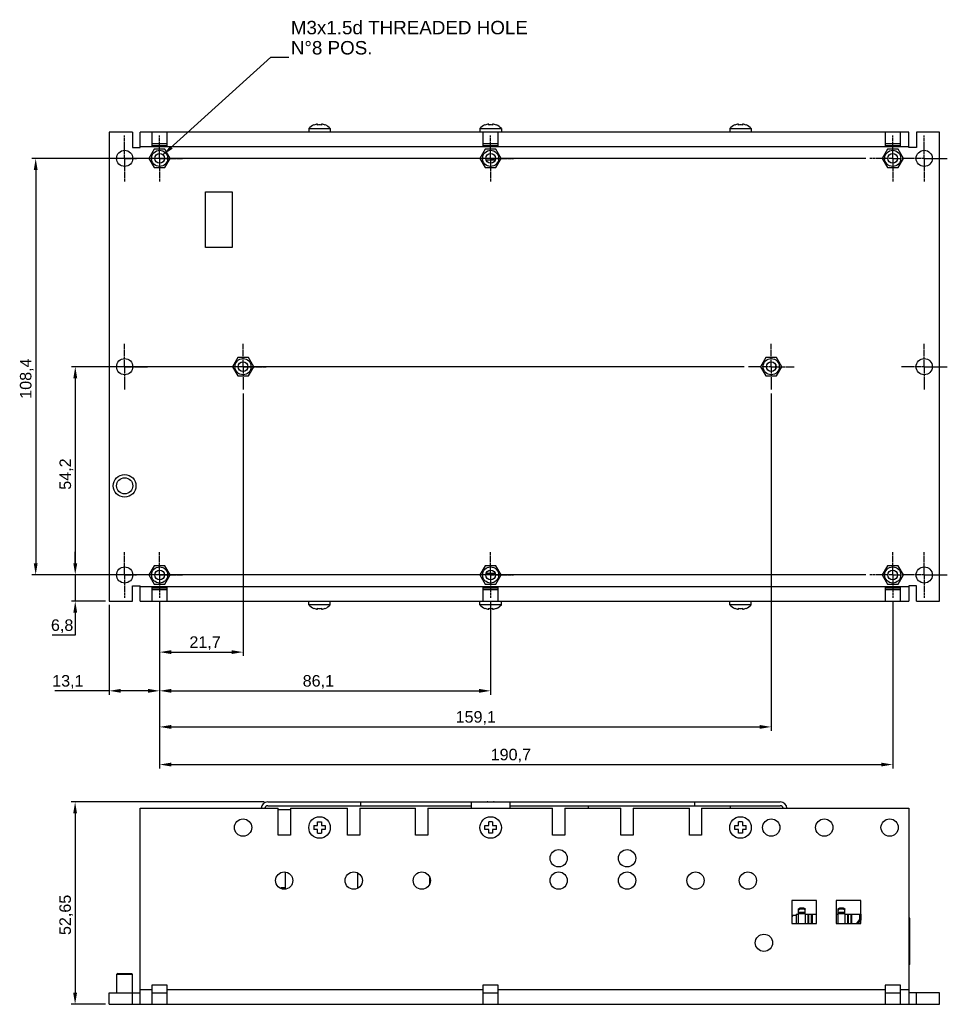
# Model space of a CAD drawing. Header units: millimetres. Extents: x 5 to 490, y 60 to 317.
# Tile 1 of 7: x 5 to 246, y 60 to 317. Entities that reach past the tile are written whole.
import ezdxf

# ---------------------------------------------------------------- set-up
doc = ezdxf.new("R2010")
doc.units = ezdxf.units.MM
doc.linetypes.add('CENTER', pattern=[0.6, 0.375, -0.075, 0.075, -0.075])
doc.layers.add('DEFAULT_1', color=3, linetype='CENTER')
doc.styles.get("Standard").update_dxf_attribs({"font": 'arial.ttf', "height": 3})
doc.dimstyles.new('ISO-25', dxfattribs={"dimtxt": 3, "dimasz": 3, "dimexe": 1, "dimexo": 1, "dimgap": 0.5, "dimtad": 1, "dimtoh": 1, "dimtxsty": 'Standard', "dimcen": 3, "dimclrd": 2, "dimclre": 2, "dimclrt": 2, "dimadec": 0, "dimazin": 0, "dimtfac": 1, "dimtmove": 0, "dimatfit": 3, "dimfxl": 0, "dimarcsym": 0})

# ---------------------------------------------------------------- blocks, each defined once
blk = doc.blocks.new('*D49')
at = {"color": 2, "linetype": 'Continuous', "lineweight": -2}
for p, q in [((27.91, 164.42), (27.91, 141.07)), ((41.01, 165.22), (41.01, 141.07)), ((27.91, 142.07), (13.79, 142.07)), ((38.01, 142.07), (30.91, 142.07))]:
    blk.add_line(p, q, dxfattribs=at)
at = {"color": 2, "linetype": 'Continuous'}
for points in [[(30.91, 142.57), (30.91, 141.57), (27.91, 142.07)], [(38.01, 142.57), (38.01, 141.57), (41.01, 142.07)]]:
    blk.add_solid(points, dxfattribs=at)
at = {"layer": 'Defpoints', "color": 0, "linetype": 'Continuous'}
for p in [(27.91, 165.42), (41.01, 166.22), (41.01, 142.07)]:
    blk.add_point(p, dxfattribs=at)
at = {"color": 2, "linetype": 'Continuous', "insert": (21.22, 146.17), "char_height": 3, "attachment_point": 3}
blk.add_mtext('13,1', dxfattribs=at)
blk = doc.blocks.new('*D50')
at = {"color": 2, "linetype": 'Continuous', "lineweight": -2}
for p, q in [((41.01, 165.22), (41.01, 141.07)), ((127.11, 165.22), (127.11, 141.07)), ((44.01, 142.07), (124.11, 142.07))]:
    blk.add_line(p, q, dxfattribs=at)
at = {"color": 2, "linetype": 'Continuous'}
for points in [[(44.01, 142.57), (44.01, 141.57), (41.01, 142.07)], [(124.11, 142.57), (124.11, 141.57), (127.11, 142.07)]]:
    blk.add_solid(points, dxfattribs=at)
at = {"layer": 'Defpoints', "color": 0, "linetype": 'Continuous'}
for p in [(41.01, 166.22), (127.11, 166.22), (127.11, 142.07)]:
    blk.add_point(p, dxfattribs=at)
at = {"color": 2, "linetype": 'Continuous', "insert": (82.3, 146.17), "char_height": 3, "attachment_point": 2}
blk.add_mtext('86,1', dxfattribs=at)
blk = doc.blocks.new('*D51')
at = {"color": 2, "linetype": 'Continuous', "lineweight": -2}
for p, q in [((62.71, 219.42), (62.71, 151.14)), ((41.01, 165.22), (41.01, 151.14)), ((44.01, 152.14), (59.71, 152.14))]:
    blk.add_line(p, q, dxfattribs=at)
at = {"color": 2, "linetype": 'Continuous'}
for points in [[(44.01, 152.64), (44.01, 151.64), (41.01, 152.14)], [(59.71, 152.64), (59.71, 151.64), (62.71, 152.14)]]:
    blk.add_solid(points, dxfattribs=at)
at = {"layer": 'Defpoints', "color": 0, "linetype": 'Continuous'}
for p in [(62.71, 220.42), (41.01, 166.22), (62.71, 152.14)]:
    blk.add_point(p, dxfattribs=at)
at = {"color": 2, "linetype": 'Continuous', "insert": (52.83, 156.25), "char_height": 3, "attachment_point": 2}
blk.add_mtext('21,7', dxfattribs=at)
blk = doc.blocks.new('*D52')
at = {"color": 2, "linetype": 'Continuous', "lineweight": -2}
for p, q in [((200.11, 219.42), (200.11, 131.68)), ((41.01, 165.22), (41.01, 131.68)), ((44.01, 132.68), (197.11, 132.68))]:
    blk.add_line(p, q, dxfattribs=at)
at = {"color": 2, "linetype": 'Continuous'}
for points in [[(44.01, 133.18), (44.01, 132.18), (41.01, 132.68)], [(197.11, 133.18), (197.11, 132.18), (200.11, 132.68)]]:
    blk.add_solid(points, dxfattribs=at)
at = {"layer": 'Defpoints', "color": 0, "linetype": 'Continuous'}
for p in [(200.11, 220.42), (41.01, 166.22), (200.11, 132.68)]:
    blk.add_point(p, dxfattribs=at)
at = {"color": 2, "linetype": 'Continuous', "insert": (123.25, 136.79), "char_height": 3, "attachment_point": 2}
blk.add_mtext('159,1', dxfattribs=at)
blk = doc.blocks.new('*D53')
at = {"color": 2, "linetype": 'Continuous', "lineweight": -2}
for p, q in [((41.01, 165.22), (41.01, 121.89)), ((231.71, 165.22), (231.71, 121.89)), ((44.01, 122.89), (228.71, 122.89))]:
    blk.add_line(p, q, dxfattribs=at)
at = {"color": 2, "linetype": 'Continuous'}
for points in [[(44.01, 123.39), (44.01, 122.39), (41.01, 122.89)], [(228.71, 123.39), (228.71, 122.39), (231.71, 122.89)]]:
    blk.add_solid(points, dxfattribs=at)
at = {"layer": 'Defpoints', "color": 0, "linetype": 'Continuous'}
for p in [(41.01, 166.22), (231.71, 166.22), (231.71, 122.89)]:
    blk.add_point(p, dxfattribs=at)
at = {"color": 2, "linetype": 'Continuous', "insert": (132.37, 126.99), "char_height": 3, "attachment_point": 2}
blk.add_mtext('190,7', dxfattribs=at)
blk = doc.blocks.new('*D54')
at = {"color": 2, "linetype": 'Continuous', "lineweight": -2}
for p, q in [((19.06, 175.22), (19.06, 178.22)), ((224.71, 172.22), (18.06, 172.22)), ((19.06, 172.22), (19.06, 165.42)), ((26.91, 165.42), (18.06, 165.42)), ((19.06, 162.42), (19.06, 156.56)), ((19.06, 156.56), (13.08, 156.56))]:
    blk.add_line(p, q, dxfattribs=at)
at = {"color": 2, "linetype": 'Continuous'}
for points in [[(18.56, 175.22), (19.56, 175.22), (19.06, 172.22)], [(18.56, 162.42), (19.56, 162.42), (19.06, 165.42)]]:
    blk.add_solid(points, dxfattribs=at)
at = {"layer": 'Defpoints', "color": 0, "linetype": 'Continuous'}
for p in [(19.06, 172.22), (225.71, 172.22), (27.91, 165.42)]:
    blk.add_point(p, dxfattribs=at)
at = {"color": 2, "linetype": 'Continuous', "insert": (18.56, 160.67), "char_height": 3, "attachment_point": 3}
blk.add_mtext('6,8', dxfattribs=at)
blk = doc.blocks.new('*D55')
at = {"color": 2, "linetype": 'Continuous', "lineweight": -2}
for p, q in [((193.11, 226.42), (18.06, 226.42)), ((19.06, 223.42), (19.06, 175.22)), ((24.91, 172.22), (18.06, 172.22))]:
    blk.add_line(p, q, dxfattribs=at)
at = {"color": 2, "linetype": 'Continuous'}
for points in [[(18.56, 223.42), (19.56, 223.42), (19.06, 226.42)], [(18.56, 175.22), (19.56, 175.22), (19.06, 172.22)]]:
    blk.add_solid(points, dxfattribs=at)
at = {"layer": 'Defpoints', "color": 0, "linetype": 'Continuous'}
for p in [(194.11, 226.42), (19.06, 172.22), (25.91, 172.22)]:
    blk.add_point(p, dxfattribs=at)
at = {"color": 2, "linetype": 'Continuous', "insert": (14.96, 198.47), "char_height": 3, "attachment_point": 2, "rotation": 90}
blk.add_mtext('54,2', dxfattribs=at)
blk = doc.blocks.new('*D56')
at = {"color": 2, "linetype": 'Continuous', "lineweight": -2}
for p, q in [((224.71, 280.62), (7.77, 280.62)), ((8.77, 277.62), (8.77, 175.22)), ((24.91, 172.22), (7.77, 172.22))]:
    blk.add_line(p, q, dxfattribs=at)
at = {"color": 2, "linetype": 'Continuous'}
for points in [[(8.27, 277.62), (9.27, 277.62), (8.77, 280.62)], [(8.27, 175.22), (9.27, 175.22), (8.77, 172.22)]]:
    blk.add_solid(points, dxfattribs=at)
at = {"layer": 'Defpoints', "color": 0, "linetype": 'Continuous'}
for p in [(225.71, 280.62), (8.77, 172.22), (25.91, 172.22)]:
    blk.add_point(p, dxfattribs=at)
at = {"color": 2, "linetype": 'Continuous', "insert": (4.66, 223.31), "char_height": 3, "attachment_point": 2, "rotation": 90}
blk.add_mtext('108,4', dxfattribs=at)
blk = doc.blocks.new('*D57')
at = {"color": 2, "linetype": 'Continuous', "lineweight": -2}
for p, q in [((68.16, 113.15), (18.02, 113.15)), ((19.02, 110.15), (19.02, 63.5)), ((26.91, 60.5), (18.02, 60.5))]:
    blk.add_line(p, q, dxfattribs=at)
at = {"color": 2, "linetype": 'Continuous'}
for points in [[(18.52, 110.15), (19.52, 110.15), (19.02, 113.15)], [(18.52, 63.5), (19.52, 63.5), (19.02, 60.5)]]:
    blk.add_solid(points, dxfattribs=at)
at = {"layer": 'Defpoints', "color": 0, "linetype": 'Continuous'}
for p in [(69.16, 113.15), (19.02, 60.5), (27.91, 60.5)]:
    blk.add_point(p, dxfattribs=at)
at = {"color": 2, "linetype": 'Continuous', "insert": (14.92, 83.76), "char_height": 3, "attachment_point": 2, "rotation": 90}
blk.add_mtext('52,65', dxfattribs=at)

msp = doc.modelspace()

# ---------------------------------------------------------------- linework, layer by layer
at = {"color": 7, "linetype": 'Continuous'}
for p, q in [((82.111, 289.281), (82.111, 289.554)), ((83.111, 289.554), (83.111, 289.281)), ((126.611, 289.281), (126.611, 289.554)), ((127.611, 289.554), (127.611, 289.281)), ((191.611, 289.281), (191.611, 289.554)), ((192.611, 289.554), (192.611, 289.281)), ((27.911, 287.42), (27.911, 165.42)), ((33.911, 287.42), (27.911, 287.42)), ((33.911, 287.42), (33.911, 283.42)), ((35.911, 283.42), (35.911, 287.42)), ((235.911, 287.42), (35.911, 287.42)), ((39.011, 287.42), (39.011, 283.67)), ((43.011, 283.67), (43.011, 287.42)), ((79.811, 288.42), (79.811, 287.42)), ((79.811, 288.42), (85.411, 288.42)), ((81.111, 289.317), (81.111, 289.281)), ((84.111, 289.317), (84.111, 289.281)), ((85.411, 288.42), (85.411, 287.42)), ((124.311, 288.42), (124.311, 287.42)), ((124.311, 288.42), (129.911, 288.42)), ((125.111, 287.42), (125.111, 283.67)), ((125.611, 289.281), (125.611, 289.317)), ((128.611, 289.281), (128.611, 289.317)), ((129.111, 283.67), (129.111, 287.42)), ((129.911, 288.42), (129.911, 287.42)), ((189.311, 288.42), (189.311, 287.42)), ((189.311, 288.42), (194.911, 288.42)), ((190.611, 289.281), (190.611, 289.317)), ((193.611, 289.281), (193.611, 289.317)), ((194.911, 288.42), (194.911, 287.42)), ((229.711, 287.42), (229.711, 283.67)), ((233.711, 283.67), (233.711, 287.42)), ((235.911, 283.42), (235.911, 287.42)), ((243.911, 287.42), (237.911, 287.42)), ((237.911, 287.42), (237.911, 283.42)), ((243.911, 165.42), (243.911, 287.42)), ((43.011, 284.42), (39.011, 284.42)), ((129.111, 284.42), (125.111, 284.42)), ((233.711, 284.42), (229.711, 284.42)), ((33.911, 283.42), (35.911, 283.42)), ((39.626, 283.02), (38.24, 280.62)), ((43.011, 283.922), (39.011, 283.922)), ((39.011, 283.67), (43.011, 283.67)), ((42.397, 283.02), (39.626, 283.02)), ((43.783, 280.62), (42.397, 283.02)), ((125.726, 283.02), (124.34, 280.62)), ((129.111, 283.922), (125.111, 283.922)), ((125.111, 283.67), (129.111, 283.67)), ((128.497, 283.02), (125.726, 283.02)), ((129.883, 280.62), (128.497, 283.02)), ((230.326, 283.02), (228.94, 280.62)), ((233.711, 283.922), (229.711, 283.922)), ((229.711, 283.67), (233.711, 283.67)), ((233.097, 283.02), (230.326, 283.02)), ((234.483, 280.62), (233.097, 283.02)), ((237.911, 283.42), (235.911, 283.42)), ((38.24, 280.62), (39.626, 278.22)), ((42.397, 278.22), (43.783, 280.62)), ((124.34, 280.62), (125.726, 278.22)), ((128.257, 280.12), (125.966, 280.12)), ((128.497, 278.22), (129.883, 280.62)), ((228.94, 280.62), (230.326, 278.22)), ((233.097, 278.22), (234.483, 280.62)), ((39.626, 278.22), (42.397, 278.22)), ((125.726, 278.22), (128.497, 278.22)), ((230.326, 278.22), (233.097, 278.22)), ((52.911, 257.42), (52.911, 271.92)), ((52.911, 271.92), (59.911, 271.92)), ((59.911, 271.92), (59.911, 257.42)), ((59.911, 257.42), (52.911, 257.42)), ((61.326, 228.82), (59.94, 226.42)), ((64.097, 228.82), (61.326, 228.82)), ((65.483, 226.42), (64.097, 228.82)), ((198.726, 228.82), (197.34, 226.42)), ((201.497, 228.82), (198.726, 228.82)), ((202.883, 226.42), (201.497, 228.82)), ((59.94, 226.42), (61.326, 224.02)), ((64.097, 224.02), (65.483, 226.42)), ((197.34, 226.42), (198.726, 224.02)), ((201.312, 226.073), (201.312, 226.765)), ((201.497, 224.02), (202.883, 226.42)), ((61.326, 224.02), (64.097, 224.02)), ((198.726, 224.02), (201.497, 224.02)), ((39.626, 174.62), (38.24, 172.22)), ((42.397, 174.62), (39.626, 174.62)), ((43.783, 172.22), (42.397, 174.62)), ((125.726, 174.62), (124.34, 172.22)), ((128.497, 174.62), (125.726, 174.62)), ((129.883, 172.22), (128.497, 174.62)), ((230.326, 174.62), (228.94, 172.22)), ((233.097, 174.62), (230.326, 174.62)), ((234.483, 172.22), (233.097, 174.62)), ((38.24, 172.22), (39.626, 169.82)), ((42.397, 169.82), (43.783, 172.22)), ((124.34, 172.22), (125.726, 169.82)), ((125.966, 172.72), (128.257, 172.72)), ((128.497, 169.82), (129.883, 172.22)), ((228.94, 172.22), (230.326, 169.82)), ((233.097, 169.82), (234.483, 172.22)), ((33.911, 165.42), (33.911, 169.42)), ((33.911, 169.42), (35.911, 169.42)), ((35.911, 165.42), (35.911, 169.42)), ((39.011, 169.17), (39.011, 165.42)), ((43.011, 169.17), (39.011, 169.17)), ((39.626, 169.82), (42.397, 169.82)), ((43.011, 165.42), (43.011, 169.17)), ((129.111, 169.17), (125.111, 169.17)), ((125.111, 169.17), (125.111, 165.42)), ((125.726, 169.82), (128.497, 169.82)), ((129.111, 165.42), (129.111, 169.17)), ((233.711, 169.17), (229.711, 169.17)), ((229.711, 169.17), (229.711, 165.42)), ((230.326, 169.82), (233.097, 169.82)), ((233.711, 165.42), (233.711, 169.17)), ((237.911, 169.42), (235.911, 169.42)), ((235.911, 169.42), (235.911, 165.42)), ((237.911, 165.42), (237.911, 169.42)), ((39.011, 168.859), (43.011, 168.859)), ((39.011, 168.42), (43.011, 168.42)), ((125.111, 168.86), (129.111, 168.86)), ((125.111, 168.42), (129.111, 168.42)), ((229.711, 168.86), (233.711, 168.86)), ((229.711, 168.42), (233.711, 168.42)), ((27.911, 165.42), (33.911, 165.42)), ((35.911, 165.42), (235.911, 165.42)), ((79.811, 164.42), (79.811, 165.42)), ((85.411, 164.42), (79.811, 164.42)), ((85.411, 164.42), (85.411, 165.42)), ((124.311, 164.42), (124.311, 165.42)), ((129.911, 164.42), (124.311, 164.42)), ((129.911, 164.42), (129.911, 165.42)), ((189.311, 164.42), (189.311, 165.42)), ((194.911, 164.42), (189.311, 164.42)), ((194.911, 164.42), (194.911, 165.42)), ((237.911, 165.42), (243.911, 165.42)), ((81.111, 163.522), (81.111, 163.558)), ((82.111, 163.285), (82.111, 163.558)), ((83.111, 163.558), (83.111, 163.285)), ((84.111, 163.522), (84.111, 163.558)), ((125.611, 163.522), (125.611, 163.558)), ((126.611, 163.285), (126.611, 163.558)), ((127.611, 163.558), (127.611, 163.285)), ((128.611, 163.522), (128.611, 163.558)), ((190.611, 163.522), (190.611, 163.558)), ((191.611, 163.285), (191.611, 163.558)), ((192.611, 163.558), (192.611, 163.285)), ((193.611, 163.522), (193.611, 163.558)), ((69.161, 113.151), (202.461, 113.151)), ((93.311, 112.151), (93.311, 113.151)), ((122.111, 111.498), (122.111, 113.151)), ((132.111, 113.151), (132.111, 111.498)), ((180.211, 112.151), (180.211, 113.151)), ((35.911, 60.498), (35.911, 111.498)), ((35.911, 111.498), (71.811, 111.498)), ((69.161, 112.151), (122.101, 112.151)), ((71.811, 104.498), (71.811, 111.498)), ((75.011, 111.098), (71.811, 111.098)), ((75.011, 111.498), (75.011, 104.498)), ((75.011, 111.498), (89.911, 111.498)), ((89.911, 104.498), (89.911, 111.498)), ((93.111, 111.498), (93.111, 104.498)), ((93.111, 111.498), (107.611, 111.498)), ((107.611, 104.498), (107.611, 111.498)), ((110.811, 111.498), (110.811, 104.498)), ((110.811, 111.498), (143.211, 111.498)), ((132.121, 112.151), (202.461, 112.151)), ((143.211, 104.498), (143.211, 111.498)), ((146.411, 111.498), (146.411, 104.498)), ((146.411, 111.498), (161.011, 111.498)), ((152.562, 111.498), (152.562, 112.151)), ((161.011, 104.498), (161.011, 111.498)), ((164.211, 111.498), (164.211, 104.498)), ((164.211, 111.498), (178.811, 111.498)), ((178.811, 104.498), (178.811, 111.498)), ((182.011, 111.498), (235.911, 111.498)), ((182.011, 111.498), (182.011, 104.498)), ((189.544, 111.498), (189.544, 112.151)), ((235.911, 111.498), (235.911, 60.498)), ((82.111, 106.998), (82.111, 107.998)), ((82.111, 107.998), (83.111, 107.998)), ((83.111, 107.998), (83.111, 106.998)), ((126.611, 106.998), (126.611, 107.998)), ((127.611, 107.998), (126.611, 107.998)), ((127.611, 107.998), (127.611, 106.998)), ((192.611, 107.998), (191.611, 107.998)), ((191.611, 106.998), (191.611, 107.998)), ((192.611, 107.998), (192.611, 106.998)), ((81.111, 106.998), (81.111, 105.998)), ((81.111, 106.998), (82.111, 106.998)), ((82.111, 105.998), (81.111, 105.998)), ((82.111, 104.998), (82.111, 105.998)), ((83.111, 106.998), (84.111, 106.998)), ((83.111, 105.998), (83.111, 104.998)), ((84.111, 105.998), (83.111, 105.998)), ((84.111, 106.998), (84.111, 105.998)), ((125.611, 105.998), (125.611, 106.998)), ((125.611, 106.998), (126.611, 106.998)), ((126.611, 105.998), (125.611, 105.998)), ((126.611, 104.998), (126.611, 105.998)), ((127.611, 106.998), (128.611, 106.998)), ((127.611, 105.998), (127.611, 104.998)), ((128.611, 105.998), (127.611, 105.998)), ((128.611, 105.998), (128.611, 106.998)), ((190.611, 106.998), (191.611, 106.998)), ((190.611, 105.998), (190.611, 106.998)), ((191.611, 105.998), (190.611, 105.998)), ((191.611, 104.998), (191.611, 105.998)), ((192.611, 106.998), (193.611, 106.998)), ((193.611, 105.998), (192.611, 105.998)), ((192.611, 105.998), (192.611, 104.998)), ((193.611, 105.998), (193.611, 106.998)), ((202.211, 107.297), (202.211, 107.098)), ((202.211, 107.098), (202.276, 107.098)), ((75.011, 104.498), (71.811, 104.498)), ((82.111, 104.998), (83.111, 104.998)), ((93.111, 104.498), (89.911, 104.498)), ((110.811, 104.498), (107.611, 104.498)), ((127.611, 104.998), (126.611, 104.998)), ((146.411, 104.498), (143.211, 104.498)), ((164.211, 104.498), (161.011, 104.498)), ((182.011, 104.498), (178.811, 104.498)), ((192.611, 104.998), (191.611, 104.998)), ((73.794, 90.484), (73.794, 94.911)), ((92.544, 90.703), (92.544, 94.692)), ((92.59, 90.727), (92.59, 94.669)), ((111.34, 91.975), (111.34, 93.422)), ((72.591, 90.606), (72.591, 90.898)), ((72.591, 90.898), (73.794, 90.898)), ((211.911, 87.498), (205.511, 87.498)), ((205.511, 87.498), (205.511, 81.498)), ((211.911, 81.498), (211.911, 87.498)), ((223.411, 87.498), (217.011, 87.498)), ((217.011, 87.498), (217.011, 81.498)), ((223.411, 81.498), (223.411, 87.498)), ((207.197, 83.979), (207.197, 85.233)), ((208.594, 85.503), (207.578, 85.503)), ((208.594, 85.215), (207.578, 85.215)), ((208.975, 83.979), (208.975, 85.233)), ((217.484, 83.979), (217.484, 85.233)), ((218.881, 85.503), (217.865, 85.503)), ((218.881, 85.215), (217.865, 85.215)), ((219.262, 83.979), (219.262, 85.233)), ((205.691, 83.598), (205.511, 83.105)), ((206.562, 83.598), (205.691, 83.598)), ((206.562, 83.979), (207.197, 83.979)), ((206.562, 83.979), (206.562, 81.498)), ((207.223, 83.979), (207.197, 83.979)), ((208.975, 83.979), (211.911, 83.979)), ((209.636, 83.979), (209.636, 81.498)), ((217.011, 83.979), (217.484, 83.979)), ((217.51, 83.979), (217.484, 83.979)), ((219.262, 83.979), (223.377, 83.979)), ((219.923, 83.979), (219.923, 81.498)), ((222.336, 81.498), (223.065, 82.455)), ((223.377, 82.455), (222.649, 81.498)), ((223.065, 83.979), (223.065, 82.455)), ((223.377, 82.455), (223.065, 82.455)), ((223.377, 83.979), (223.377, 82.455)), ((236.128, 82.898), (235.911, 82.898)), ((236.128, 70.898), (236.128, 82.898)), ((205.511, 81.498), (211.911, 81.498)), ((217.011, 81.498), (223.411, 81.498)), ((236.128, 70.898), (235.911, 70.898)), ((30.111, 68.498), (29.911, 68.298)), ((29.911, 63.498), (29.911, 68.298)), ((29.911, 68.298), (33.911, 68.298)), ((30.111, 68.498), (33.711, 68.498)), ((33.711, 68.498), (33.911, 68.298)), ((33.911, 60.498), (33.911, 68.298)), ((39.011, 65.498), (39.011, 60.498)), ((43.011, 65.498), (39.011, 65.498)), ((43.011, 60.498), (43.011, 65.498)), ((129.111, 65.498), (125.111, 65.498)), ((125.111, 65.498), (125.111, 60.498)), ((129.111, 60.498), (129.111, 65.498)), ((233.711, 65.498), (229.711, 65.498)), ((229.711, 65.498), (229.711, 60.498)), ((233.711, 60.498), (233.711, 65.498)), ((27.911, 60.498), (27.911, 63.498)), ((27.911, 63.498), (35.911, 63.498)), ((39.011, 63.498), (43.011, 63.498)), ((125.111, 63.498), (129.111, 63.498)), ((229.711, 63.498), (233.711, 63.498)), ((243.911, 63.498), (235.911, 63.498)), ((237.911, 60.498), (237.911, 63.498)), ((243.911, 60.498), (243.911, 63.498)), ((27.911, 60.498), (243.911, 60.498))]:
    msp.add_line(p, q, dxfattribs=at)
at = {"color": 9, "linetype": 'Continuous'}
for p, q in [((35.911, 283.67), (39.011, 283.67)), ((43.011, 283.67), (125.111, 283.67)), ((129.111, 283.67), (229.711, 283.67)), ((233.711, 283.67), (235.911, 283.67)), ((39.011, 169.17), (35.911, 169.17)), ((125.111, 169.17), (43.011, 169.17)), ((229.711, 169.17), (129.111, 169.17)), ((235.911, 169.17), (233.711, 169.17)), ((207.578, 85.215), (207.578, 85.503)), ((208.594, 85.503), (208.594, 85.215)), ((217.865, 85.215), (217.865, 85.503)), ((218.881, 85.503), (218.881, 85.215)), ((208.975, 84.352), (207.197, 84.352)), ((207.197, 84.119), (208.975, 84.119)), ((207.223, 81.498), (207.223, 83.979)), ((208.975, 83.979), (208.975, 81.498)), ((209.89, 81.498), (209.89, 83.979)), ((210.499, 83.979), (210.499, 81.498)), ((210.812, 81.498), (210.812, 83.979)), ((219.262, 84.352), (217.484, 84.352)), ((217.484, 84.119), (219.262, 84.119)), ((217.51, 81.498), (217.51, 83.979)), ((219.262, 83.979), (219.262, 81.498)), ((220.177, 81.498), (220.177, 83.979)), ((220.786, 83.979), (220.786, 81.498)), ((221.099, 81.498), (221.099, 83.979)), ((39.011, 64.248), (35.911, 64.248)), ((125.111, 64.248), (43.011, 64.248)), ((229.711, 64.248), (129.111, 64.248)), ((235.911, 64.248), (233.711, 64.248))]:
    msp.add_line(p, q, dxfattribs=at)
at = {"color": 7, "linetype": 'Continuous'}
for centre, radius in [((31.911, 280.62), 2.1), ((41.011, 280.62), 2.1), ((41.011, 280.62), 1.25), ((127.111, 280.62), 2.1), ((127.111, 280.62), 1.25), ((231.711, 280.62), 2.1), ((231.711, 280.62), 1.25), ((239.911, 280.62), 2.1), ((31.911, 226.42), 2.1), ((62.711, 226.42), 2.1), ((200.111, 226.42), 2.1), ((239.911, 226.42), 2.1), ((62.711, 226.42), 1.25), ((200.111, 226.42), 1.25), ((31.911, 195.42), 2.95), ((31.911, 195.42), 2.1), ((31.911, 172.22), 2.1), ((41.011, 172.22), 2.1), ((127.111, 172.22), 2.1), ((231.711, 172.22), 2.1), ((239.911, 172.22), 2.1), ((41.011, 172.22), 1.25), ((127.111, 172.22), 1.25), ((231.711, 172.22), 1.25), ((62.711, 106.498), 2.25), ((82.611, 106.498), 2.8), ((127.111, 106.498), 2.8), ((192.111, 106.498), 2.8), ((200.111, 106.498), 2.25), ((213.911, 106.498), 2.25), ((230.911, 106.498), 2.25), ((144.811, 98.498), 2.25), ((162.611, 98.498), 2.25), ((73.411, 92.698), 2.25), ((91.511, 92.698), 2.25), ((109.211, 92.698), 2.25), ((144.811, 92.698), 2.25), ((162.611, 92.698), 2.25), ((180.411, 92.698), 2.25), ((194.029, 92.698), 2.25), ((198.211, 76.498), 2.25)]:
    msp.add_circle(centre, radius, dxfattribs=at)
for centre, radius, start, end in [((82.611, 285.753), 3.834, 97.49301, 113.03016), ((82.611, 285.753), 3.834, 66.96984, 82.50699), ((127.111, 285.753), 3.834, 97.49301, 113.03016), ((127.111, 285.753), 3.834, 66.96984, 82.50699), ((192.111, 285.753), 3.834, 97.49301, 113.03016), ((192.111, 285.753), 3.834, 66.96984, 82.50699), ((82.611, 285.753), 3.867, 112.82582, 136.39718), ((82.611, 285.753), 3.564, 81.93495, 98.06505), ((82.611, 285.753), 3.867, 43.60282, 67.17418), ((127.111, 285.753), 3.867, 112.82582, 136.39718), ((127.111, 285.753), 3.564, 81.93495, 98.06505), ((127.111, 285.753), 3.867, 43.60282, 67.17418), ((192.111, 285.753), 3.867, 112.82582, 136.39718), ((192.111, 285.753), 3.564, 81.93495, 98.06505), ((192.111, 285.753), 3.867, 43.60282, 67.17418), ((82.611, 167.086), 3.867, 223.60282, 247.17418), ((82.611, 167.086), 3.867, 292.82582, 316.39718), ((127.111, 167.086), 3.867, 223.60282, 247.17418), ((127.111, 167.086), 3.867, 292.82582, 316.39718), ((192.111, 167.086), 3.867, 223.60282, 247.17418), ((192.111, 167.086), 3.867, 292.82582, 316.39718), ((82.611, 167.086), 3.834, 246.96984, 262.50699), ((82.611, 167.086), 3.564, 261.93495, 278.06505), ((82.611, 167.086), 3.834, 277.49301, 293.03016), ((127.111, 167.086), 3.834, 246.96984, 262.50699), ((127.111, 167.086), 3.564, 261.93495, 278.06505), ((127.111, 167.086), 3.834, 277.49301, 293.03016), ((192.111, 167.086), 3.834, 246.96984, 262.50699), ((192.111, 167.086), 3.564, 261.93495, 278.06505), ((192.111, 167.086), 3.834, 277.49301, 293.03016), ((69.161, 111.401), 1.75, 90, 176.81393), ((202.461, 111.401), 1.75, 3.18609, 90), ((69.161, 111.401), 0.75, 90, 172.5916), ((202.461, 111.401), 0.75, 7.4084, 90), ((207.578, 84.683), 0.532, 89.99721, 100.91515), ((208.595, 84.683), 0.532, 79.08485, 90.00279), ((217.865, 84.683), 0.532, 89.99721, 100.91515), ((218.882, 84.683), 0.532, 79.08485, 90.00279)]:
    msp.add_arc(centre, radius, start, end, dxfattribs=at)
for points, knots in [([(128.039, 113.151), (127.893, 113.151), (127.584, 113.132), (127.111, 113.115), (126.639, 113.133), (126.33, 113.151), (126.184, 113.151)], [0, 0, 0, 0, 0.2361144, 0.5000976, 0.7639858, 1, 1, 1, 1]), ([(207.197, 85.233), (207.197, 85.269), (207.221, 85.346), (207.309, 85.433), (207.434, 85.49), (207.529, 85.503), (207.578, 85.503)], [0, 0, 0, 0, 0.2094882, 0.4446583, 0.7120055, 1, 1, 1, 1]), ([(207.478, 85.206), (207.404, 85.191), (207.272, 85.14), (207.197, 85.006), (207.197, 84.946)], [0, 0, 0, 0, 0.5529986, 1, 1, 1, 1]), ([(208.594, 85.503), (208.644, 85.503), (208.739, 85.49), (208.864, 85.433), (208.952, 85.346), (208.975, 85.269), (208.975, 85.233)], [0, 0, 0, 0, 0.2879945, 0.5553417, 0.7905118, 1, 1, 1, 1]), ([(208.975, 84.946), (208.975, 85.006), (208.901, 85.14), (208.769, 85.191), (208.695, 85.206)], [0, 0, 0, 0, 0.4470014, 1, 1, 1, 1]), ([(217.484, 85.233), (217.484, 85.269), (217.508, 85.346), (217.596, 85.433), (217.721, 85.49), (217.816, 85.503), (217.865, 85.503)], [0, 0, 0, 0, 0.2094882, 0.4446583, 0.7120055, 1, 1, 1, 1]), ([(217.765, 85.206), (217.691, 85.191), (217.559, 85.14), (217.484, 85.006), (217.484, 84.946)], [0, 0, 0, 0, 0.5529986, 1, 1, 1, 1]), ([(218.881, 85.503), (218.931, 85.503), (219.026, 85.49), (219.151, 85.433), (219.239, 85.346), (219.262, 85.269), (219.262, 85.233)], [0, 0, 0, 0, 0.2879945, 0.5553417, 0.7905118, 1, 1, 1, 1]), ([(219.262, 84.946), (219.262, 85.006), (219.188, 85.14), (219.056, 85.191), (218.982, 85.206)], [0, 0, 0, 0, 0.4470014, 1, 1, 1, 1])]:
    msp.add_open_spline(points, degree=3, knots=knots, dxfattribs=at)
at = {"layer": 'DEFAULT_1', "color": 2, "linetype": 'CENTER'}
for p, q in [((31.911, 280.62), (31.911, 286.62)), ((41.011, 280.62), (41.011, 286.62)), ((127.111, 280.62), (127.111, 286.62)), ((231.711, 280.62), (231.711, 286.62)), ((239.911, 280.62), (239.911, 286.62)), ((31.911, 280.62), (25.911, 280.62)), ((31.911, 280.62), (31.911, 274.619)), ((31.911, 280.62), (35.011, 280.62)), ((41.011, 280.62), (35.011, 280.62)), ((41.011, 280.62), (41.011, 274.619)), ((41.011, 280.62), (47.011, 280.62)), ((127.111, 280.62), (121.111, 280.62)), ((127.111, 280.62), (127.111, 274.619)), ((127.111, 280.62), (133.111, 280.62)), ((231.711, 280.62), (225.711, 280.62)), ((231.711, 280.62), (233.911, 280.62)), ((231.711, 280.62), (231.711, 274.619)), ((239.911, 280.62), (233.911, 280.62)), ((239.911, 280.62), (245.911, 280.62)), ((239.911, 280.62), (239.911, 274.619)), ((31.911, 226.42), (31.911, 232.42)), ((62.711, 226.42), (62.711, 232.42)), ((200.111, 226.42), (200.111, 232.42)), ((239.911, 226.42), (239.911, 232.42)), ((31.911, 226.42), (25.911, 226.42)), ((31.911, 226.42), (31.911, 220.419)), ((31.911, 226.42), (37.911, 226.42)), ((62.711, 226.42), (56.711, 226.42)), ((62.711, 226.42), (62.711, 220.419)), ((62.711, 226.42), (68.711, 226.42)), ((200.111, 226.42), (194.111, 226.42)), ((200.111, 226.42), (206.111, 226.42)), ((200.111, 226.42), (200.111, 220.419)), ((239.911, 226.42), (233.911, 226.42)), ((239.911, 226.42), (245.911, 226.42)), ((239.911, 226.42), (239.911, 220.419)), ((31.911, 172.22), (31.911, 178.22)), ((41.011, 172.22), (41.011, 178.22)), ((127.111, 172.22), (127.111, 178.22)), ((231.711, 172.22), (231.711, 178.22)), ((239.911, 172.22), (239.911, 178.22)), ((31.911, 172.22), (25.911, 172.22)), ((31.911, 172.22), (31.911, 166.219)), ((31.911, 172.22), (35.011, 172.22)), ((41.011, 172.22), (35.011, 172.22)), ((41.011, 172.22), (41.011, 166.219)), ((41.011, 172.22), (47.011, 172.22)), ((127.111, 172.22), (121.111, 172.22)), ((127.111, 172.22), (133.111, 172.22)), ((127.111, 172.22), (127.111, 166.219)), ((231.711, 172.22), (225.711, 172.22)), ((231.711, 172.22), (233.911, 172.22)), ((231.711, 172.22), (231.711, 166.219)), ((239.911, 172.22), (233.911, 172.22)), ((239.911, 172.22), (245.911, 172.22)), ((239.911, 172.22), (239.911, 166.219))]:
    msp.add_line(p, q, dxfattribs=at)

# ---------------------------------------------------------------- texts
at = {"color": 2, "linetype": 'Continuous', "insert": (75.136, 316.409), "char_height": 3.5, "width": 112.5, "attachment_point": 1, "line_spacing_factor": 0.9}
msp.add_mtext('M3x1.5d THREADED HOLE\\PN°8 POS.', dxfattribs=at)

# ---------------------------------------------------------------- dimensions: what is measured, and where the dimension line sits
at = {"color": 2, "linetype": 'Continuous'}
for base, p1, p2, angle, picture, middle in [((8.766, 172.22), (225.711, 280.62), (25.911, 172.22), 270, '*D56', (8.766, 223.313)), ((19.064, 172.22), (194.111, 226.42), (25.911, 172.22), 270, '*D55', (19.064, 198.469)), ((19.064, 172.22), (27.911, 165.42), (225.711, 172.22), 90, '*D54', (15.821, 156.561)), ((19.022, 60.498), (69.161, 113.151), (27.911, 60.498), 270, '*D57', (19.022, 83.758))]:
    dim = msp.add_linear_dim(base=base, p1=p1, p2=p2, angle=angle, dimstyle='ISO-25', dxfattribs=at)
    dim.commit()
    dim.dimension.update_dxf_attribs({"geometry": picture, "text_midpoint": middle, "dimtype": 160})
for base, p1, p2, picture, middle in [((62.711, 152.142), (41.011, 166.219), (62.711, 220.419), '*D51', (52.83, 152.142)), ((200.111, 132.685), (41.011, 166.219), (200.111, 220.419), '*D52', (123.252, 132.685)), ((41.011, 142.068), (27.911, 165.42), (41.011, 166.219), '*D49', (17.756, 142.068)), ((127.111, 142.068), (41.011, 166.219), (127.111, 166.219), '*D50', (82.298, 142.068)), ((231.711, 122.887), (41.011, 166.219), (231.711, 166.219), '*D53', (132.365, 122.887))]:
    dim = msp.add_linear_dim(base=base, p1=p1, p2=p2, dimstyle='ISO-25', dxfattribs=at)
    dim.commit()
    dim.dimension.update_dxf_attribs({"geometry": picture, "text_midpoint": middle, "dimtype": 160})

# ---------------------------------------------------------------- leaders
msp.add_leader([(41.884, 281.514), (69.918, 306.976), (74.636, 306.981)], dimstyle='ISO-25', dxfattribs=at)

doc.saveas('drawing.dxf')
